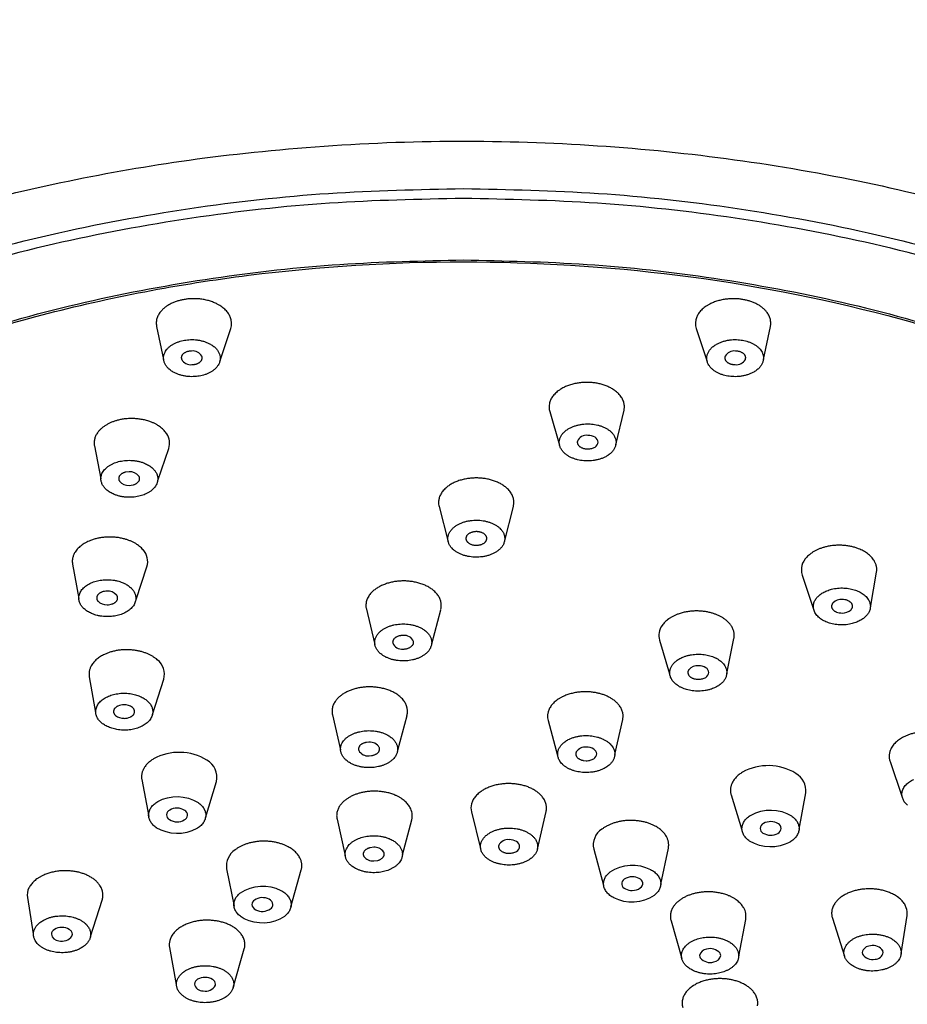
# Model space of a CAD drawing. Header units: millimetres. Extents: x -136 to 138, y -20 to 1247.
# Tile 6 of 8: x -58 to -24, y 949 to 986. Entities that reach past the tile are written whole.
import ezdxf

# ---------------------------------------------------------------- set-up
doc = ezdxf.new("R2010")
doc.units = ezdxf.units.MM
doc.header["$MEASUREMENT"] = 0
doc.layers.add('DETAIL', color=7, linetype='Continuous', true_color=0x000000)

# ---------------------------------------------------------------- blocks, each defined once
blk = doc.blocks.new('241500_f')
at = {"layer": 'DETAIL'}
for p, q in [((-52.428, 974.699), (-52.161, 973.431)), ((-49.988, 973.4), (-49.583, 974.618)), ((-31.723, 974.618), (-31.319, 973.4)), ((-29.145, 973.431), (-28.878, 974.699)), ((-51.084, 973.758), (-51.184, 973.749)), ((-30.122, 973.749), (-30.222, 973.758)), ((-51.08, 973.236), (-50.975, 973.245)), ((-30.331, 973.245), (-30.227, 973.236)), ((-37.346, 971.436), (-36.971, 970.153)), ((-34.811, 970.155), (-34.495, 971.484)), ((-54.814, 970.12), (-54.572, 968.853)), ((-52.38, 968.787), (-51.964, 970.024)), ((-35.944, 970.005), (-35.887, 970.002)), ((-53.485, 969.128), (-53.631, 969.109)), ((-53.481, 968.606), (-53.329, 968.625)), ((-38.738, 967.797), (-38.719, 967.935)), ((-41.591, 967.794), (-41.238, 966.445)), ((-39.084, 966.445), (-38.738, 967.797)), ((-40.154, 966.831), (-40.161, 966.831)), ((-40.168, 966.309), (-40.161, 966.309)), ((-55.653, 965.583), (-55.414, 964.261)), ((-53.217, 964.224), (-52.799, 965.485)), ((-27.661, 965.167), (-27.222, 963.86)), ((-25.044, 963.919), (-24.806, 965.271)), ((-44.39, 963.904), (-44.057, 962.508)), ((-41.873, 962.525), (-41.525, 963.839)), ((-42.97, 962.85), (-43.011, 962.848)), ((-33.135, 962.67), (-32.747, 961.378)), ((-30.549, 961.394), (-30.277, 962.732)), ((-42.969, 962.328), (-42.927, 962.33)), ((-55.012, 961.262), (-54.766, 959.893)), ((-52.587, 959.815), (-52.154, 961.172)), ((-45.683, 959.808), (-45.376, 958.458)), ((-43.175, 958.451), (-42.821, 959.781)), ((-37.405, 959.585), (-37.041, 958.244)), ((-34.841, 958.288), (-34.545, 959.621)), ((-44.279, 958.756), (-44.369, 958.749)), ((-44.278, 958.234), (-44.187, 958.241)), ((-36.06, 958.057), (-35.941, 958.046)), ((-24.288, 958.018), (-23.823, 956.652)), ((-52.994, 957.32), (-52.732, 955.912)), ((-50.55, 955.862), (-50.132, 957.247)), ((-30.385, 956.736), (-29.976, 955.395)), ((-27.775, 955.422), (-27.522, 956.813)), ((-45.505, 955.807), (-45.193, 954.411)), ((-42.989, 954.438), (-42.64, 955.785)), ((-40.35, 956.082), (-39.998, 954.68)), ((-37.82, 954.649), (-37.484, 956.093)), ((-44.099, 954.725), (-44.236, 954.709)), ((-35.659, 954.655), (-35.28, 953.268)), ((-33.078, 953.318), (-32.794, 954.697)), ((-44.098, 954.203), (-43.959, 954.218)), ((-38.974, 954.5), (-38.904, 954.496)), ((-49.745, 953.905), (-49.458, 952.467)), ((-47.273, 952.444), (-46.879, 953.856)), ((-57.383, 952.8), (-57.16, 951.402)), ((-54.961, 951.309), (-54.519, 952.701)), ((-30.092, 950.552), (-29.826, 951.962)), ((-26.499, 952.008), (-26.035, 950.546)), ((-23.863, 950.652), (-23.634, 952.104)), ((-32.692, 951.911), (-32.277, 950.455)), ((-55.676, 951.316), (-55.659, 951.392)), ((-51.933, 950.884), (-51.671, 949.47)), ((-49.485, 949.354), (-49.063, 950.832)), ((-25.356, 950.69), (-25.346, 950.631)), ((-24.549, 950.691), (-24.559, 950.749)), ((-50.173, 949.432), (-50.167, 949.478))]:
    blk.add_line(p, q, dxfattribs=at)
for centre, radius, start, end in [((-50.197, 974.817), 0.645, 342.0084, 22.5173), ((-31.122, 974.817), 0.634, 157.1093, 198.3651), ((-51.048, 973.341), 0.419, 32.1741, 94.972), ((-30.261, 973.346), 0.414, 84.6253, 148.2286), ((-51.114, 973.648), 0.414, 211.8367, 274.7468), ((-30.191, 973.646), 0.412, 265.0771, 328.3394), ((-36.742, 971.612), 0.629, 167.8889, 196.2911), ((-52.572, 970.226), 0.64, 341.6737, 33.4878), ((-35.933, 970.142), 0.385, 82.956, 155.9048), ((-53.454, 968.685), 0.444, 38.9607, 94.0464), ((-53.508, 969.047), 0.441, 218.8502, 273.492), ((-40.993, 967.951), 0.618, 178.4826, 194.6582), ((-53.432, 965.684), 0.664, 342.5429, 43.3873), ((-27.019, 965.368), 0.672, 133.8787, 197.4284), ((-54.333, 963.996), 0.553, 89.5546, 109.7112), ((-54.305, 964.075), 0.474, 45.5758, 92.9688), ((-54.345, 964.498), 0.471, 225.4825, 272.3789), ((-54.315, 964.581), 0.554, 268.9479, 289.7112), ((-42.117, 964.001), 0.614, 344.7057, 9.2363), ((-26.147, 963.749), 0.482, 87.2849, 132.6309), ((-26.124, 963.657), 0.574, 69.3397, 90.0316), ((-26.135, 964.285), 0.575, 249.3642, 270.6551), ((-26.111, 964.188), 0.479, 267.9113, 312.723), ((-32.527, 962.852), 0.634, 143.2502, 196.7063), ((-43.019, 962.702), 0.378, 201.8679, 277.52), ((-42.92, 962.475), 0.378, 21.9003, 97.6211), ((-52.825, 961.362), 0.697, 344.2518, 52.6138), ((-31.667, 961.239), 0.452, 86.3332, 139.0579), ((-31.644, 961.763), 0.594, 254.2098, 270.3494), ((-53.691, 959.67), 0.523, 88.8434, 115.1544), ((-53.662, 959.691), 0.502, 51.7028, 92.1058), ((-43.43, 959.939), 0.629, 345.4151, 19.6455), ((-36.789, 959.752), 0.638, 154.4437, 195.1959), ((-53.691, 960.172), 0.5, 231.6342, 271.5443), ((-53.662, 960.196), 0.525, 268.2538, 295.1544), ((-44.238, 958.352), 0.406, 29.8007, 95.8172), ((-51.561, 956.317), 2.05, 58.6754, 118.6729), ((-44.318, 958.638), 0.406, 209.7586, 275.6596), ((-35.977, 958.146), 0.423, 85.0676, 145.9831), ((-50.854, 957.418), 0.742, 346.6828, 61.0824), ((-28.965, 955.807), 2.05, 58.7427, 118.737), ((-28.278, 956.898), 0.761, 353.58, 60.2876), ((-51.843, 955.966), 0.203, 111.7478, 242.223), ((-51.652, 955.685), 0.54, 89.322, 119.4864), ((-51.633, 955.696), 0.529, 57.4227, 91.4222), ((-51.442, 955.962), 0.203, 291.7478, 62.223), ((-43.252, 955.941), 0.631, 345.6901, 30.467), ((-39.752, 956.232), 0.616, 164.6703, 194.0794), ((-51.653, 956.23), 0.527, 237.3796, 270.9489), ((-51.634, 956.245), 0.542, 268.8486, 299.4502), ((-34.95, 954.811), 0.726, 122.6598, 192.3899), ((-29.04, 955.432), 0.233, 116.4179, 175.231), ((-29.047, 955.465), 0.226, 183.4762, 238.7425), ((-28.869, 955.14), 0.57, 58.7425, 118.7368), ((-28.696, 955.467), 0.232, 296.2726, 356.2943), ((-28.69, 955.435), 0.226, 4.4235, 58.7425), ((-38.948, 954.625), 0.396, 83.4038, 153.3538), ((-28.868, 955.76), 0.57, 238.7425, 298.7368), ((-49.015, 954.009), 0.737, 123.0931, 188.0809), ((-44.066, 954.29), 0.436, 37.0647, 94.3059), ((-44.13, 954.636), 0.435, 217.0322, 274.1564), ((-34.378, 953.329), 0.205, 122.8236, 252.5334), ((-34.192, 953.077), 0.518, 88.4126, 124.9866), ((-34.172, 953.043), 0.552, 62.7927, 90.5875), ((-33.981, 953.338), 0.205, 302.8236, 72.5334), ((-56.778, 952.897), 0.613, 153.7132, 189.0684), ((-34.187, 953.625), 0.553, 242.8109, 270.8661), ((-34.167, 953.589), 0.516, 268.6919, 305.0158), ((-48.556, 952.52), 0.216, 124.138, 176.8167), ((-48.366, 952.24), 0.555, 62.3093, 124.138), ((-48.203, 952.51), 0.24, 5.1708, 66.7262), ((-48.533, 952.551), 0.239, 184.5491, 246.8182), ((-48.37, 952.824), 0.556, 242.3783, 304.069), ((-48.179, 952.541), 0.215, 304.069, 357.4552), ((-30.448, 952.082), 0.633, 349.062, 30.3898), ((-24.256, 952.197), 0.629, 351.5218, 19.6565), ((-56.166, 951.447), 0.305, 190.2902, 267.348), ((-56.054, 951.596), 0.47, 254.403, 323.4542), ((-51.333, 950.995), 0.61, 164.5523, 190.4953), ((-31.301, 950.523), 0.297, 95.1197, 170.1514), ((-31.186, 950.351), 0.489, 39.665, 106.8186), ((-25.045, 950.626), 0.318, 89.6826, 168.3116), ((-24.935, 950.513), 0.444, 32.0528, 104.0399), ((-31.413, 950.575), 0.181, 180.2743, 210.0734), ((-31.193, 950.796), 0.489, 219.665, 286.8186), ((-31.077, 950.623), 0.296, 275.0527, 350.4597), ((-30.966, 950.572), 0.181, 0.6242, 30.0616), ((-24.97, 950.867), 0.444, 212.0528, 284.0399), ((-24.86, 950.753), 0.317, 269.6078, 348.6265), ((-50.656, 949.547), 0.327, 192.0541, 272.516), ((-50.546, 949.634), 0.424, 257.0811, 331.5877), ((-31.644, 948.752), 0.621, 164.8182, 195.7726)]:
    blk.add_arc(centre, radius, start, end, dxfattribs=at)
at = {"layer": 'DETAIL', "extrusion": (0, 0, -1)}
for centre, radius, start, end in [((51.642, 955.119), 1.55, 61.3271, 121.3246), ((28.876, 954.605), 1.55, 61.263, 121.2573), ((51.633, 956.801), 1.55, 241.3271, 301.3246), ((28.872, 956.288), 1.55, 241.263, 301.2573), ((34.174, 952.498), 1.543, 56.6351, 116.8662), ((48.357, 951.696), 1.543, 56.6624, 116.8904), ((34.191, 954.164), 1.543, 236.6351, 296.8662), ((48.371, 953.362), 1.543, 236.6624, 296.8904)]:
    blk.add_arc(centre, radius, start, end, dxfattribs=at)
at = {"layer": 'DETAIL'}
for points, weights in [([(-81.149, 980.224), (-49.955, 1006.639), (-9.579, 986.314)], [1, 0.707106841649, 1]), ([(-80.194, 969.202), (-49.853, 994.759), (-10.312, 975.148)], [1, 0.707107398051, 1]), ([(-87.953, 949.415), (-87.953, 979.987), (-40.653, 979.987)], [1, 0.707106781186, 1]), ([(-40.653, 979.987), (6.647, 979.987), (6.647, 949.415)], [1, 0.707106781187, 1]), ([(-40.653, 979.608), (-87.603, 979.608), (-87.603, 949.263)], [1, 0.707106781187, 1]), ([(6.297, 949.263), (6.297, 979.608), (-40.653, 979.608)], [1, 0.707106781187, 1]), ([(-83.953, 949.263), (-83.953, 977.249), (-40.653, 977.249)], [1, 0.707106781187, 1]), ([(-40.653, 977.249), (2.647, 977.249), (2.647, 949.263)], [1, 0.707106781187, 1]), ([(-51.374, 975.734), (-52.601, 975.521), (-52.428, 974.699)], [1, 0.732908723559, 0.952942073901]), ([(-49.601, 975.064), (-49.979, 975.975), (-51.374, 975.734)], [1, 0.707106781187, 1]), ([(-29.932, 975.734), (-31.321, 975.973), (-31.705, 975.064)], [1, 0.707106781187, 1]), ([(-28.878, 974.699), (-28.705, 975.523), (-29.932, 975.734)], [0.952942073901, 0.732908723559, 1]), ([(-52.125, 973.303), (-52.41, 973.99), (-51.359, 974.172)], [1, 0.707106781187, 1]), ([(-51.359, 974.172), (-50.308, 974.354), (-50.024, 973.667)], [1, 0.707106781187, 1]), ([(-31.282, 973.667), (-30.998, 974.354), (-29.947, 974.172)], [1, 0.707106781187, 1]), ([(-29.947, 974.172), (-28.896, 973.99), (-29.181, 973.303)], [1, 0.707106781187, 1]), ([(-51.184, 973.749), (-51.57, 973.682), (-51.466, 973.43)], [1, 0.707106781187, 1]), ([(-50.975, 973.245), (-50.589, 973.312), (-50.693, 973.564)], [1, 0.707106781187, 1]), ([(-50.024, 973.667), (-49.739, 972.98), (-50.79, 972.798)], [1, 0.707106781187, 1]), ([(-30.516, 972.798), (-31.567, 972.98), (-31.282, 973.667)], [1, 0.707106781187, 1]), ([(-30.613, 973.564), (-30.718, 973.312), (-30.331, 973.245)], [1, 0.707106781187, 1]), ([(-29.841, 973.43), (-29.736, 973.682), (-30.122, 973.749)], [1, 0.707106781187, 1]), ([(-50.79, 972.798), (-51.841, 972.616), (-52.125, 973.303)], [1, 0.707106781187, 1]), ([(-29.181, 973.303), (-29.466, 972.616), (-30.516, 972.798)], [1, 0.707106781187, 1]), ([(-35.723, 972.547), (-37.157, 972.677), (-37.357, 971.744)], [1, 0.707106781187, 1]), ([(-34.495, 971.484), (-34.292, 972.416), (-35.723, 972.547)], [1, 0.707106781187, 1]), ([(-53.923, 971.102), (-54.95, 970.834), (-54.814, 970.12)], [1, 0.759437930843, 0.914037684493]), ([(-52.038, 970.579), (-52.583, 971.452), (-53.923, 971.102)], [1, 0.707106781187, 1]), ([(-36.969, 970.351), (-36.816, 971.054), (-35.737, 970.956)], [1, 0.707106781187, 1]), ([(-35.737, 970.956), (-34.658, 970.858), (-34.811, 970.155)], [1, 0.707106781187, 1]), ([(-36.043, 969.55), (-37.122, 969.648), (-36.969, 970.351)], [1, 0.707106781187, 1]), ([(-36.284, 970.299), (-36.341, 970.041), (-35.944, 970.005)], [1, 0.707106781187, 1]), ([(-34.811, 970.155), (-34.964, 969.452), (-36.043, 969.55)], [1, 0.707106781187, 1]), ([(-54.484, 968.594), (-54.896, 969.252), (-53.886, 969.516)], [1, 0.707106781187, 1]), ([(-53.886, 969.516), (-52.875, 969.779), (-52.464, 969.121)], [1, 0.707106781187, 1]), ([(-53.631, 969.109), (-54.003, 969.012), (-53.852, 968.77)], [1, 0.707106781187, 1]), ([(-53.329, 968.625), (-52.957, 968.722), (-53.109, 968.964)], [1, 0.707106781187, 1]), ([(-52.464, 969.121), (-52.052, 968.463), (-53.063, 968.199)], [1, 0.707106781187, 1]), ([(-53.063, 968.199), (-54.073, 967.935), (-54.484, 968.594)], [1, 0.707106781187, 1]), ([(-40.14, 968.89), (-41.586, 968.907), (-41.611, 967.967)], [1, 0.707106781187, 1]), ([(-38.719, 967.935), (-38.694, 968.874), (-40.14, 968.89)], [1, 0.707106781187, 1]), ([(-41.253, 966.574), (-41.233, 967.283), (-40.142, 967.271)], [1, 0.707106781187, 1]), ([(-40.142, 967.271), (-39.051, 967.259), (-39.07, 966.549)], [1, 0.707106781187, 1]), ([(-40.161, 966.831), (-40.556, 966.831), (-40.562, 966.575)], [1, 0.71312024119, 1]), ([(-39.76, 966.566), (-39.752, 966.829), (-40.154, 966.831)], [1, 0.707106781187, 1]), ([(-54.92, 966.509), (-55.766, 966.206), (-55.653, 965.583)], [1, 0.783304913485, 0.887250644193]), ([(-52.95, 966.14), (-53.655, 966.961), (-54.92, 966.509)], [1, 0.707106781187, 1]), ([(-40.18, 965.852), (-41.272, 965.865), (-41.253, 966.574)], [1, 0.707106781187, 1]), ([(-40.562, 966.575), (-40.569, 966.312), (-40.168, 966.309)], [1, 0.707106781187, 1]), ([(-39.07, 966.549), (-39.089, 965.84), (-40.18, 965.852)], [1, 0.707106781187, 1]), ([(-40.161, 966.309), (-39.766, 966.309), (-39.76, 966.566)], [1, 0.713318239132, 1]), ([(-25.497, 966.177), (-26.736, 966.658), (-27.485, 965.853)], [1, 0.707106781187, 1]), ([(-24.806, 965.271), (-24.703, 965.868), (-25.497, 966.177)], [0.880853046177, 0.790324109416, 1]), ([(-55.272, 963.938), (-55.805, 964.559), (-54.85, 964.901)], [1, 0.707106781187, 1]), ([(-54.85, 964.901), (-53.895, 965.243), (-53.363, 964.622)], [1, 0.707106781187, 1]), ([(-43.102, 964.935), (-44.542, 964.837), (-44.39, 963.904)], [1, 0.707106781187, 1]), ([(-41.511, 964.099), (-41.663, 965.033), (-43.102, 964.935)], [1, 0.707106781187, 1]), ([(-54.52, 964.516), (-54.871, 964.39), (-54.675, 964.162)], [1, 0.707106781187, 1]), ([(-54.128, 964.06), (-53.777, 964.185), (-53.973, 964.414)], [1, 0.707106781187, 1]), ([(-53.363, 964.622), (-52.831, 964.002), (-53.786, 963.66)], [1, 0.707106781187, 1]), ([(-27.072, 964.326), (-26.507, 964.934), (-25.571, 964.57)], [1, 0.707106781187, 1]), ([(-25.571, 964.57), (-24.636, 964.207), (-25.201, 963.599)], [1, 0.707106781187, 1]), ([(-26.702, 963.354), (-27.637, 963.718), (-27.072, 964.326)], [1, 0.707106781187, 1]), ([(-26.474, 964.103), (-26.683, 963.876), (-26.338, 963.746)], [1, 0.707106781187, 1]), ([(-25.785, 963.836), (-25.576, 964.063), (-25.922, 964.193)], [1, 0.707106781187, 1]), ([(-53.786, 963.66), (-54.74, 963.318), (-55.272, 963.938)], [1, 0.707106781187, 1]), ([(-31.123, 963.708), (-32.445, 964.089), (-33.035, 963.232)], [1, 0.707106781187, 1]), ([(-30.277, 962.732), (-30.138, 963.425), (-31.123, 963.708)], [0.908055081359, 0.764213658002, 1]), ([(-44.055, 962.508), (-44.17, 963.214), (-43.083, 963.288)], [1, 0.707106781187, 1]), ([(-43.083, 963.288), (-41.995, 963.361), (-41.88, 962.656)], [1, 0.707106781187, 1]), ([(-25.201, 963.599), (-25.766, 962.991), (-26.702, 963.354)], [1, 0.707106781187, 1]), ([(-43.011, 962.848), (-43.411, 962.821), (-43.369, 962.562)], [1, 0.707106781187, 1]), ([(-42.927, 962.33), (-42.527, 962.357), (-42.569, 962.616)], [1, 0.707106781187, 1]), ([(-41.88, 962.656), (-41.766, 961.951), (-42.853, 961.877)], [1, 0.707106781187, 1]), ([(-52.401, 961.916), (-53.255, 962.675), (-54.426, 962.125)], [1, 0.707106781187, 1]), ([(-42.853, 961.877), (-43.941, 961.803), (-44.055, 962.508)], [1, 0.707106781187, 1]), ([(-54.426, 962.125), (-55.109, 961.805), (-55.012, 961.262)], [1, 0.805554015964, 0.869285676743]), ([(-32.645, 961.711), (-32.198, 962.358), (-31.199, 962.071)], [1, 0.707106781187, 1]), ([(-31.199, 962.071), (-30.2, 961.784), (-30.647, 961.136)], [1, 0.707106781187, 1]), ([(-32.092, 960.775), (-33.091, 961.063), (-32.645, 961.711)], [1, 0.707106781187, 1]), ([(-32.009, 961.535), (-32.174, 961.295), (-31.806, 961.191)], [1, 0.707106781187, 1]), ([(-30.647, 961.136), (-31.093, 960.488), (-32.092, 960.775)], [1, 0.707106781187, 1]), ([(-54.315, 960.501), (-53.43, 960.916), (-52.785, 960.342)], [1, 0.707106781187, 1]), ([(-44.575, 960.854), (-45.877, 960.659), (-45.683, 959.808)], [1, 0.725412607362, 0.96567657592]), ([(-42.838, 960.151), (-43.164, 961.065), (-44.575, 960.854)], [1, 0.707106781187, 1]), ([(-35.555, 960.65), (-36.937, 960.922), (-37.365, 960.027)], [1, 0.707106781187, 1]), ([(-34.545, 959.621), (-34.37, 960.417), (-35.555, 960.65)], [0.944269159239, 0.738292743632, 1]), ([(-54.555, 959.512), (-55.2, 960.085), (-54.315, 960.501)], [1, 0.707106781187, 1]), ([(-52.785, 960.342), (-52.141, 959.769), (-53.025, 959.353)], [1, 0.707106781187, 1]), ([(-53.913, 960.144), (-54.239, 959.991), (-54.002, 959.78)], [1, 0.707106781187, 1]), ([(-53.439, 959.721), (-53.113, 959.874), (-53.351, 960.085)], [1, 0.707106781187, 1]), ([(-53.025, 959.353), (-53.91, 958.938), (-54.555, 959.512)], [1, 0.707106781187, 1]), ([(-45.343, 958.331), (-45.59, 959.022), (-44.523, 959.181)], [1, 0.707106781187, 1]), ([(-44.523, 959.181), (-43.456, 959.34), (-43.209, 958.649)], [1, 0.707106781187, 1]), ([(-21.697, 958.775), (-22.547, 959.532), (-23.722, 958.98)], [1, 0.707106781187, 1]), ([(-44.369, 958.749), (-44.761, 958.691), (-44.671, 958.436)], [1, 0.707106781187, 1]), ([(-36.992, 958.509), (-36.671, 959.187), (-35.623, 958.98)], [1, 0.707106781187, 1]), ([(-35.623, 958.98), (-34.576, 958.773), (-34.897, 958.095)], [1, 0.707106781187, 1]), ([(-23.722, 958.98), (-24.492, 958.618), (-24.288, 958.018)], [1, 0.786269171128, 0.884466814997]), ([(-44.187, 958.241), (-43.794, 958.299), (-43.885, 958.554)], [1, 0.707106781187, 1]), ([(-43.209, 958.649), (-42.962, 957.958), (-44.029, 957.799)], [1, 0.707106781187, 1]), ([(-36.265, 957.624), (-37.312, 957.831), (-36.992, 958.509)], [1, 0.707106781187, 1]), ([(-36.327, 958.383), (-36.445, 958.133), (-36.06, 958.057)], [1, 0.707106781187, 1]), ([(-52.544, 958.115), (-53.082, 957.791), (-52.994, 957.32)], [1, 0.826531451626, 0.85853940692]), ([(-44.029, 957.799), (-45.097, 957.64), (-45.343, 958.331)], [1, 0.707106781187, 1]), ([(-34.897, 958.095), (-35.218, 957.417), (-36.265, 957.624)], [1, 0.707106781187, 1]), ([(-29.95, 957.604), (-30.541, 957.248), (-30.385, 956.736)], [1, 0.812461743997, 0.865083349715]), ([(-23.624, 956.344), (-24.267, 956.915), (-23.379, 957.332)], [1, 0.707106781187, 1]), ([(-42.708, 956.262), (-43.204, 957.143), (-44.566, 956.822)], [1, 0.707106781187, 1]), ([(-38.666, 957.156), (-40.093, 957.318), (-40.346, 956.395)], [1, 0.707106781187, 1]), ([(-37.484, 956.093), (-37.274, 956.997), (-38.666, 957.156)], [0.989660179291, 0.712371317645, 1]), ([(-52.438, 955.478), (-53.187, 955.996), (-52.386, 956.479)], [1, 0.707106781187, 1]), ([(-44.566, 956.822), (-45.674, 956.562), (-45.505, 955.807)], [1, 0.748132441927, 0.929441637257]), ([(-50.836, 956.443), (-50.088, 955.925), (-50.889, 955.442)], [1, 0.707106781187, 1]), ([(-33.299, 955.538), (-34.409, 956.141), (-35.342, 955.422)], [1, 0.707106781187, 1]), ([(-29.676, 954.963), (-30.423, 955.481), (-29.621, 955.964)], [1, 0.707106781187, 1]), ([(-28.071, 955.93), (-27.324, 955.412), (-28.127, 954.929)], [1, 0.707106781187, 1]), ([(-39.986, 954.878), (-39.795, 955.576), (-38.714, 955.453)], [1, 0.707106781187, 1]), ([(-38.714, 955.453), (-37.634, 955.33), (-37.825, 954.631)], [1, 0.707106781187, 1]), ([(-32.794, 954.697), (-32.689, 955.207), (-33.299, 955.538)], [0.863873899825, 0.814676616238, 1]), ([(-45.127, 954.218), (-45.502, 954.885), (-44.471, 955.128)], [1, 0.707106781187, 1]), ([(-44.471, 955.128), (-43.441, 955.37), (-43.065, 954.703)], [1, 0.707106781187, 1]), ([(-47.374, 954.742), (-48.486, 955.345), (-49.418, 954.627)], [1, 0.707106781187, 1]), ([(-46.879, 953.856), (-46.729, 954.392), (-47.374, 954.742)], [0.86890684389, 0.806135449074, 1]), ([(-44.236, 954.709), (-44.615, 954.62), (-44.477, 954.374)], [1, 0.707106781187, 1]), ([(-43.065, 954.703), (-42.69, 954.037), (-43.72, 953.794)], [1, 0.707106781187, 1]), ([(-39.096, 954.056), (-40.176, 954.179), (-39.986, 954.878)], [1, 0.707106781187, 1]), ([(-39.302, 954.803), (-39.372, 954.545), (-38.974, 954.5)], [1, 0.707106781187, 1]), ([(-37.825, 954.631), (-38.015, 953.932), (-39.096, 954.056)], [1, 0.707106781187, 1]), ([(-43.72, 953.794), (-44.751, 953.552), (-45.127, 954.218)], [1, 0.707106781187, 1]), ([(-43.959, 954.218), (-43.58, 954.308), (-43.718, 954.553)], [1, 0.707106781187, 1]), ([(-33.477, 953.875), (-32.637, 953.419), (-33.342, 952.875)], [1, 0.707106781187, 1]), ([(-55.516, 953.789), (-56.889, 954.056), (-57.327, 953.168)], [1, 0.707106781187, 1]), ([(-54.519, 952.701), (-54.247, 953.542), (-55.516, 953.789)], [0.965676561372, 0.725412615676, 1]), ([(-34.888, 952.787), (-35.729, 953.243), (-35.023, 953.787)], [1, 0.707106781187, 1]), ([(-25.404, 953.109), (-26.784, 952.904), (-26.499, 952.008)], [1, 0.712114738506, 0.990155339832]), ([(-23.664, 952.408), (-23.99, 953.32), (-25.404, 953.109)], [1, 0.707106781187, 1]), ([(-49.069, 951.986), (-49.91, 952.442), (-49.205, 952.985)], [1, 0.707106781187, 1]), ([(-47.659, 953.072), (-46.818, 952.616), (-47.523, 952.073)], [1, 0.707106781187, 1]), ([(-31.761, 952.962), (-32.914, 952.691), (-32.692, 951.911)], [1, 0.740537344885, 0.940770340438]), ([(-29.902, 952.402), (-30.397, 953.283), (-31.761, 952.962)], [1, 0.707106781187, 1]), ([(-57.105, 951.598), (-56.784, 952.275), (-55.735, 952.068)], [1, 0.707106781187, 1]), ([(-55.735, 952.068), (-54.686, 951.86), (-55.006, 951.183)], [1, 0.707106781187, 1]), ([(-56.376, 950.714), (-57.425, 950.921), (-57.105, 951.598)], [1, 0.707106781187, 1]), ([(-50.24, 951.917), (-51.666, 952.079), (-51.921, 951.157)], [1, 0.707106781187, 1]), ([(-49.063, 950.832), (-48.811, 951.755), (-50.24, 951.917)], [1, 0.707106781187, 1]), ([(-32.226, 950.33), (-32.601, 950.996), (-31.569, 951.239)], [1, 0.707106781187, 1]), ([(-31.569, 951.239), (-30.537, 951.481), (-30.162, 950.815)], [1, 0.707106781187, 1]), ([(-26.029, 950.529), (-26.275, 951.219), (-25.206, 951.379)], [1, 0.707106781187, 1]), ([(-25.206, 951.379), (-24.137, 951.538), (-23.891, 950.848)], [1, 0.707106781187, 1]), ([(-55.006, 951.183), (-55.326, 950.506), (-56.376, 950.714)], [1, 0.707106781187, 1]), ([(-30.162, 950.815), (-29.787, 950.149), (-30.819, 949.906)], [1, 0.707106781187, 1]), ([(-23.891, 950.848), (-23.644, 950.158), (-24.713, 949.999)], [1, 0.707106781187, 1]), ([(-24.713, 949.999), (-25.783, 949.839), (-26.029, 950.529)], [1, 0.707106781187, 1]), ([(-51.648, 949.6), (-51.457, 950.298), (-50.376, 950.175)], [1, 0.707106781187, 1]), ([(-50.376, 950.175), (-49.295, 950.052), (-49.485, 949.354)], [1, 0.707106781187, 1]), ([(-30.819, 949.906), (-31.85, 949.663), (-32.226, 950.33)], [1, 0.707106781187, 1]), ([(-30.562, 949.675), (-31.993, 949.838), (-32.243, 948.915)], [1, 0.707106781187, 1]), ([(-40.653, 918.843), (-87.953, 918.843), (-87.953, 949.415)], [1, 0.707106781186, 1]), ([(-51.722, 922.636), (-83.662, 928.126), (-83.653, 949.453)], [0.915192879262, 0.75872773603, 0.999432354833]), ([(-50.757, 948.778), (-51.838, 948.902), (-51.648, 949.6)], [1, 0.707106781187, 1]), ([(-49.485, 949.354), (-49.676, 948.655), (-50.757, 948.778)], [1, 0.707106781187, 1]), ([(6.647, 949.415), (6.647, 918.843), (-40.653, 918.843)], [1, 0.707106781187, 1]), ([(-29.373, 948.641), (-29.212, 949.521), (-30.562, 949.675)], [0.977704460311, 0.718714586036, 1]), ([(2.347, 949.453), (2.302, 928.126), (-29.584, 922.636)], [0.999432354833, 0.75872773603, 0.915192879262]), ([(-87.603, 949.263), (-87.603, 918.917), (-40.653, 918.917)], [1, 0.707106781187, 1]), ([(-40.653, 921.276), (-83.953, 921.276), (-83.953, 949.263)], [1, 0.707106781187, 1]), ([(2.647, 949.263), (2.647, 921.276), (-40.653, 921.276)], [1, 0.707106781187, 1]), ([(-40.653, 918.917), (6.297, 918.917), (6.297, 949.263)], [1, 0.707106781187, 1])]:
    blk.add_rational_spline(points, weights, degree=2, dxfattribs=at)
for points, knots in [([(-83.653, 949.453), (-83.653, 949.671), (-83.623, 951.707), (-82.867, 955.63), (-80.172, 960.838), (-76.006, 965.545), (-70.578, 969.602), (-64.088, 972.902), (-56.767, 975.341), (-48.855, 976.842), (-43.409, 977.18), (-40.653, 977.178)], [-3.143116, -3.143116, -3.143116, -3.143116, -2.487128, 2.962475, 8.70984, 14.945465, 21.701311, 28.952409, 36.720977, 44.794349, 53.060702, 53.060702, 53.060702, 53.060702]), ([(-40.653, 977.178), (-35.171, 977.174), (-27.087, 976.201), (-17.093, 972.853), (-10.606, 969.527), (-5.201, 965.452), (-1.086, 960.762), (1.571, 955.589), (2.253, 951.91), (2.336, 950.108)], [53.060702, 53.060702, 53.060702, 53.060702, 69.514809, 77.277975, 84.598273, 91.316388, 97.497913, 103.199254, 108.608533, 108.608533, 108.608533, 108.608533]), ([(-35.887, 970.002), (-35.836, 970), (-35.736, 970.02), (-35.574, 970.073), (-35.434, 970.266), (-35.609, 970.495), (-35.787, 970.52), (-35.886, 970.524)], [4.89359, 4.89359, 4.89359, 4.89359, 5.048073, 5.190555, 5.418498, 5.645866, 5.942363, 5.942363, 5.942363, 5.942363]), ([(-31.64, 961.169), (-31.588, 961.167), (-31.489, 961.186), (-31.326, 961.24), (-31.186, 961.432), (-31.361, 961.661), (-31.54, 961.686), (-31.638, 961.69)], [1.216589, 1.216589, 1.216589, 1.216589, 1.372351, 1.514564, 1.74201, 1.968803, 2.266241, 2.266241, 2.266241, 2.266241]), ([(-35.941, 958.046), (-35.89, 958.044), (-35.789, 958.064), (-35.627, 958.116), (-35.485, 958.31), (-35.663, 958.539), (-35.842, 958.563), (-35.94, 958.568)], [2.315124, 2.315124, 2.315124, 2.315124, 2.470504, 2.613622, 2.841856, 3.069828, 3.368113, 3.368113, 3.368113, 3.368113]), ([(-38.904, 954.496), (-38.853, 954.494), (-38.752, 954.513), (-38.59, 954.566), (-38.447, 954.758), (-38.623, 954.989), (-38.802, 955.014), (-38.902, 955.019)], [4.927078, 4.927078, 4.927078, 4.927078, 5.083156, 5.225727, 5.454002, 5.681734, 5.980762, 5.980762, 5.980762, 5.980762]), ([(-55.659, 951.392), (-55.659, 951.428), (-55.684, 951.502), (-55.821, 951.622), (-56.063, 951.673), (-56.34, 951.616), (-56.466, 951.472), (-56.466, 951.393)], [2.614369, 2.614369, 2.614369, 2.614369, 2.719812, 2.842535, 3.141601, 3.440573, 3.668624, 3.668624, 3.668624, 3.668624]), ([(-50.167, 949.478), (-50.167, 949.512), (-50.192, 949.587), (-50.328, 949.707), (-50.569, 949.759), (-50.847, 949.703), (-50.974, 949.559), (-50.975, 949.479)], [2.584384, 2.584384, 2.584384, 2.584384, 2.690202, 2.812136, 3.110438, 3.410016, 3.63935, 3.63935, 3.63935, 3.63935])]:
    blk.add_open_spline(points, degree=3, knots=knots, dxfattribs=at)

msp = doc.modelspace()

# ---------------------------------------------------------------- block references
msp.add_blockref('241500_f', (0, 0))

doc.saveas('drawing.dxf')
